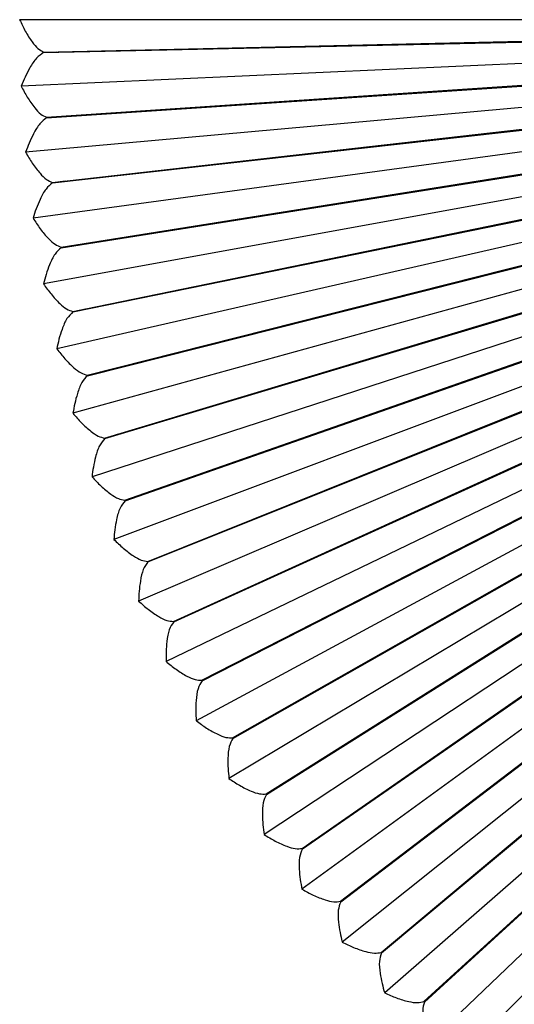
# Model space of a CAD drawing. Header units: millimetres. Extents: x -229 to 229, y -229 to 0.
# Tile 2 of 5: x -229 to -152, y -152 to 0. Entities that reach past the tile are written whole.
import ezdxf

# ---------------------------------------------------------------- set-up
doc = ezdxf.new("R2010")
doc.units = ezdxf.units.MM

msp = doc.modelspace()

# ---------------------------------------------------------------- linework, layer by layer
at = {"color": 7, "linetype": 'Continuous', "lineweight": 25}
for p, q in [((-56.09, 0), (-228.51, 0)), ((228.51, 0), (-228.51, 0)), ((-224.8, -5), (-51.59, -1.05)), ((-224.8, -5.09), (-51.58, -1.27)), ((-56.04, -2.52), (-228.28, -10.25)), ((-224.35, -15.08), (-51.49, -3.36)), ((-224.34, -15.17), (-51.48, -3.58)), ((-55.87, -5.03), (-227.59, -20.48)), ((-224.8, -5), (-222.78, -5)), ((-222.78, -5), (-224.8, -5.09)), ((-223.44, -25.13), (-51.29, -5.67)), ((-223.43, -25.22), (-51.26, -5.88)), ((-55.59, -7.53), (-226.44, -30.67)), ((-222.09, -35.13), (-50.98, -7.97)), ((-222.08, -35.22), (-50.95, -8.18)), ((-55.19, -10.02), (-224.83, -40.8)), ((-220.29, -45.06), (-50.57, -10.24)), ((-220.27, -45.15), (-50.53, -10.46)), ((-54.69, -12.48), (-222.78, -50.85)), ((-218.05, -54.9), (-50.06, -12.5)), ((-218.03, -54.99), (-50.01, -12.71)), ((-224.35, -15.08), (-222.33, -14.99)), ((-222.33, -14.99), (-224.34, -15.17)), ((-54.07, -14.92), (-220.27, -60.79)), ((-215.37, -64.63), (-49.45, -14.74)), ((-215.34, -64.71), (-49.39, -14.94)), ((-53.35, -17.33), (-217.32, -70.61)), ((-212.25, -74.22), (-48.74, -16.94)), ((-212.22, -74.31), (-48.67, -17.14)), ((-52.52, -19.71), (-213.94, -80.29)), ((-208.71, -83.67), (-47.93, -19.11)), ((-208.67, -83.75), (-47.85, -19.31)), ((-204.74, -92.95), (-47.03, -21.24)), ((-51.58, -22.05), (-210.12, -89.81)), ((-204.7, -93.03), (-46.94, -21.44)), ((-200.37, -102.04), (-46.03, -23.33)), ((-200.32, -102.12), (-45.93, -23.52)), ((-223.44, -25.13), (-221.43, -24.95)), ((-221.43, -24.95), (-223.43, -25.22)), ((-50.54, -24.34), (-205.88, -99.15)), ((-195.59, -110.93), (-44.93, -25.37)), ((-195.54, -111.01), (-44.83, -25.56)), ((-49.4, -26.58), (-201.22, -108.28)), ((-190.41, -119.59), (-43.75, -27.36)), ((-48.15, -28.77), (-196.16, -117.2)), ((-190.36, -119.67), (-43.63, -27.54)), ((-184.85, -128.01), (-42.48, -29.3)), ((-184.8, -128.09), (-42.35, -29.47)), ((-46.81, -30.9), (-190.71, -125.88)), ((-178.93, -136.18), (-41.12, -31.17)), ((-178.87, -136.25), (-40.99, -31.34)), ((-45.38, -32.97), (-184.87, -134.31)), ((-172.64, -144.07), (-39.68, -32.99)), ((-172.58, -144.14), (-39.54, -33.15)), ((-222.09, -35.13), (-220.09, -34.86)), ((-220.09, -34.86), (-222.08, -35.22)), ((-43.86, -34.97), (-178.65, -142.47)), ((-166, -151.67), (-38.16, -34.73)), ((-165.94, -151.74), (-38.01, -34.89)), ((-159.03, -158.96), (-36.56, -36.41)), ((-42.24, -36.91), (-172.08, -150.34)), ((-40.54, -38.76), (-165.16, -157.91)), ((-220.29, -45.06), (-218.31, -44.7)), ((-218.31, -44.7), (-220.27, -45.15)), ((-218.05, -54.9), (-216.08, -54.45)), ((-216.08, -54.45), (-218.03, -54.99)), ((-215.37, -64.63), (-213.42, -64.09)), ((-213.42, -64.09), (-215.34, -64.71)), ((-212.25, -74.22), (-210.33, -73.6)), ((-210.33, -73.6), (-212.22, -74.31)), ((-208.71, -83.67), (-206.82, -82.96)), ((-206.82, -82.96), (-208.67, -83.75)), ((-204.74, -92.95), (-202.89, -92.16)), ((-202.89, -92.16), (-204.7, -93.03)), ((-200.37, -102.04), (-198.55, -101.17)), ((-198.55, -101.17), (-200.32, -102.12)), ((-195.59, -110.93), (-193.81, -109.97)), ((-193.81, -109.97), (-195.54, -111.01)), ((-190.41, -119.59), (-188.68, -118.56)), ((-188.68, -118.56), (-190.36, -119.67)), ((-184.85, -128.01), (-183.17, -126.9)), ((-183.17, -126.9), (-184.8, -128.09)), ((-178.93, -136.18), (-177.29, -134.99)), ((-177.29, -134.99), (-178.87, -136.25)), ((-172.64, -144.07), (-171.06, -142.81)), ((-171.06, -142.81), (-172.58, -144.14)), ((-166, -151.67), (-164.48, -150.34)), ((-164.48, -150.34), (-165.94, -151.74))]:
    msp.add_line(p, q, dxfattribs=at)
at = {"color": 7, "linetype": 'Continuous', "lineweight": 25, "flags": 128}
msp.add_lwpolyline([(-228.51, 0), (-228.51, 0), (-228.51, 0)], dxfattribs=at)
at = {"color": 7, "linetype": 'Continuous', "lineweight": 25}
for points, knots in [([(-228.51, 0), (-228.22, -0.6), (-227.63, -1.85), (-226.68, -3.33), (-225.73, -4.5), (-225.1, -4.84), (-224.8, -5)], [0, 0, 0, 0, 0.274997, 0.574862, 0.800319, 1, 1, 1, 1]), ([(-224.8, -5.09), (-225.17, -5.34), (-225.97, -5.86), (-226.88, -7.31), (-227.67, -8.79), (-228.08, -9.78), (-228.28, -10.25)], [0, 0, 0, 0, 0.258751, 0.553526, 0.787431, 1, 1, 1, 1]), ([(-228.28, -10.25), (-227.97, -10.84), (-227.32, -12.06), (-226.3, -13.5), (-225.3, -14.63), (-224.65, -14.94), (-224.35, -15.08)], [0, 0, 0, 0, 0.2749969, 0.574862, 0.8003194, 1, 1, 1, 1]), ([(-224.34, -15.17), (-224.7, -15.43), (-225.47, -15.99), (-226.32, -17.49), (-227.04, -18.99), (-227.41, -20), (-227.59, -20.48)], [0, 0, 0, 0, 0.258751, 0.553526, 0.787431, 1, 1, 1, 1]), ([(-227.59, -20.48), (-227.25, -21.05), (-226.55, -22.24), (-225.46, -23.64), (-224.42, -24.72), (-223.76, -25), (-223.44, -25.13)], [0, 0, 0, 0, 0.2749969, 0.574862, 0.8003194, 1, 1, 1, 1]), ([(-223.43, -25.22), (-223.78, -25.5), (-224.53, -26.09), (-225.31, -27.62), (-225.96, -29.16), (-226.29, -30.19), (-226.44, -30.67)], [0, 0, 0, 0, 0.258751, 0.553526, 0.787431, 1, 1, 1, 1]), ([(-226.44, -30.67), (-226.08, -31.23), (-225.32, -32.38), (-224.18, -33.73), (-223.08, -34.76), (-222.41, -35.01), (-222.09, -35.13)], [0, 0, 0, 0, 0.274997, 0.574862, 0.800319, 1, 1, 1, 1]), ([(-222.08, -35.22), (-222.41, -35.51), (-223.13, -36.14), (-223.85, -37.7), (-224.43, -39.27), (-224.7, -40.31), (-224.83, -40.8)], [0, 0, 0, 0, 0.258751, 0.553526, 0.787431, 1, 1, 1, 1]), ([(-224.83, -40.8), (-224.45, -41.34), (-223.64, -42.46), (-222.44, -43.75), (-221.3, -44.74), (-220.61, -44.96), (-220.29, -45.06)], [0, 0, 0, 0, 0.274997, 0.574862, 0.800319, 1, 1, 1, 1]), ([(-220.27, -45.15), (-220.6, -45.46), (-221.29, -46.11), (-221.93, -47.71), (-222.44, -49.3), (-222.67, -50.35), (-222.78, -50.85)], [0, 0, 0, 0, 0.258751, 0.553526, 0.787431, 1, 1, 1, 1]), ([(-222.78, -50.85), (-222.37, -51.37), (-221.51, -52.45), (-220.25, -53.69), (-219.07, -54.62), (-218.37, -54.81), (-218.05, -54.9)], [0, 0, 0, 0, 0.2749969, 0.574862, 0.8003194, 1, 1, 1, 1]), ([(-218.03, -54.99), (-218.34, -55.31), (-219, -56), (-219.56, -57.62), (-220, -59.23), (-220.19, -60.29), (-220.27, -60.79)], [0, 0, 0, 0, 0.258751, 0.553526, 0.787431, 1, 1, 1, 1]), ([(-220.27, -60.79), (-219.84, -61.29), (-218.94, -62.34), (-217.62, -63.51), (-216.4, -64.39), (-215.7, -64.55), (-215.37, -64.63)], [0, 0, 0, 0, 0.274997, 0.574862, 0.800319, 1, 1, 1, 1]), ([(-215.34, -64.71), (-215.63, -65.05), (-216.26, -65.76), (-216.76, -67.41), (-217.13, -69.04), (-217.26, -70.11), (-217.32, -70.61)], [0, 0, 0, 0, 0.258751, 0.553526, 0.787431, 1, 1, 1, 1]), ([(-217.32, -70.61), (-216.87, -71.09), (-215.92, -72.1), (-214.55, -73.21), (-213.29, -74.04), (-212.58, -74.16), (-212.25, -74.22)], [0, 0, 0, 0, 0.274997, 0.574862, 0.800319, 1, 1, 1, 1]), ([(-212.22, -74.31), (-212.5, -74.66), (-213.09, -75.4), (-213.52, -77.07), (-213.81, -78.71), (-213.9, -79.78), (-213.94, -80.29)], [0, 0, 0, 0, 0.258751, 0.553526, 0.787431, 1, 1, 1, 1]), ([(-213.94, -80.29), (-213.46, -80.75), (-212.47, -81.71), (-211.05, -82.77), (-209.75, -83.53), (-209.04, -83.63), (-208.71, -83.67)], [0, 0, 0, 0, 0.274997, 0.574862, 0.800319, 1, 1, 1, 1]), ([(-208.67, -83.75), (-208.94, -84.11), (-209.5, -84.89), (-209.84, -86.57), (-210.06, -88.22), (-210.1, -89.3), (-210.12, -89.81)], [0, 0, 0, 0, 0.258751, 0.553526, 0.787431, 1, 1, 1, 1]), ([(-210.12, -89.81), (-209.62, -90.25), (-208.59, -91.16), (-207.13, -92.15), (-205.8, -92.86), (-205.08, -92.92), (-204.74, -92.95)], [0, 0, 0, 0, 0.274997, 0.574862, 0.800319, 1, 1, 1, 1]), ([(-204.7, -93.03), (-204.95, -93.4), (-205.48, -94.2), (-205.75, -95.9), (-205.89, -97.56), (-205.88, -98.63), (-205.88, -99.15)], [0, 0, 0, 0, 0.258751, 0.553526, 0.787431, 1, 1, 1, 1]), ([(-205.88, -99.15), (-205.36, -99.56), (-204.29, -100.43), (-202.78, -101.35), (-201.42, -102), (-200.7, -102.03), (-200.37, -102.04)], [0, 0, 0, 0, 0.274997, 0.574862, 0.800319, 1, 1, 1, 1]), ([(-200.32, -102.12), (-200.55, -102.51), (-201.04, -103.32), (-201.24, -105.03), (-201.31, -106.7), (-201.25, -107.77), (-201.22, -108.28)], [0, 0, 0, 0, 0.258751, 0.553526, 0.787431, 1, 1, 1, 1]), ([(-201.22, -108.28), (-200.69, -108.67), (-199.57, -109.49), (-198.03, -110.35), (-196.64, -110.93), (-195.92, -110.93), (-195.59, -110.93)], [0, 0, 0, 0, 0.2749969, 0.574862, 0.8003194, 1, 1, 1, 1]), ([(-195.54, -111.01), (-195.75, -111.4), (-196.21, -112.24), (-196.32, -113.95), (-196.32, -115.62), (-196.21, -116.69), (-196.16, -117.2)], [0, 0, 0, 0, 0.258751, 0.553526, 0.787431, 1, 1, 1, 1]), ([(-196.16, -117.2), (-195.61, -117.57), (-194.46, -118.34), (-192.88, -119.12), (-191.47, -119.64), (-190.75, -119.61), (-190.41, -119.59)], [0, 0, 0, 0, 0.274997, 0.574862, 0.800319, 1, 1, 1, 1]), ([(-190.36, -119.67), (-190.56, -120.07), (-190.97, -120.93), (-191.01, -122.65), (-190.93, -124.31), (-190.78, -125.38), (-190.71, -125.88)], [0, 0, 0, 0, 0.258751, 0.553526, 0.787431, 1, 1, 1, 1]), ([(-190.71, -125.88), (-190.14, -126.23), (-188.96, -126.94), (-187.34, -127.65), (-185.91, -128.11), (-185.19, -128.05), (-184.85, -128.01)], [0, 0, 0, 0, 0.274997, 0.574862, 0.800319, 1, 1, 1, 1]), ([(-184.8, -128.09), (-184.98, -128.5), (-185.36, -129.37), (-185.32, -131.09), (-185.17, -132.75), (-184.96, -133.81), (-184.87, -134.31)], [0, 0, 0, 0, 0.258751, 0.553526, 0.787431, 1, 1, 1, 1]), ([(-184.87, -134.31), (-184.28, -134.63), (-183.07, -135.29), (-181.43, -135.93), (-179.97, -136.32), (-179.26, -136.23), (-178.93, -136.18)], [0, 0, 0, 0, 0.274997, 0.574862, 0.800319, 1, 1, 1, 1]), ([(-178.87, -136.25), (-179.03, -136.67), (-179.36, -137.56), (-179.25, -139.27), (-179.02, -140.93), (-178.77, -141.97), (-178.65, -142.47)], [0, 0, 0, 0, 0.258751, 0.553526, 0.787431, 1, 1, 1, 1]), ([(-178.65, -142.47), (-178.06, -142.76), (-176.82, -143.37), (-175.15, -143.93), (-173.68, -144.26), (-172.97, -144.13), (-172.64, -144.07)], [0, 0, 0, 0, 0.274997, 0.574862, 0.800319, 1, 1, 1, 1]), ([(-172.58, -144.14), (-172.72, -144.56), (-173.01, -145.47), (-172.82, -147.18), (-172.52, -148.82), (-172.22, -149.85), (-172.08, -150.34)], [0, 0, 0, 0, 0.258751, 0.553526, 0.787431, 1, 1, 1, 1]), ([(-172.08, -150.34), (-171.47, -150.61), (-170.21, -151.16), (-168.51, -151.65), (-167.03, -151.91), (-166.33, -151.75), (-166, -151.67)], [0, 0, 0, 0, 0.274997, 0.574862, 0.800319, 1, 1, 1, 1]), ([(-165.94, -151.74), (-166.06, -152.17), (-166.31, -153.08), (-166.04, -154.78), (-165.67, -156.41), (-165.33, -157.43), (-165.16, -157.91)], [0, 0, 0, 0, 0.258751, 0.553526, 0.787431, 1, 1, 1, 1])]:
    msp.add_open_spline(points, degree=3, knots=knots, dxfattribs=at)

doc.saveas('drawing.dxf')
